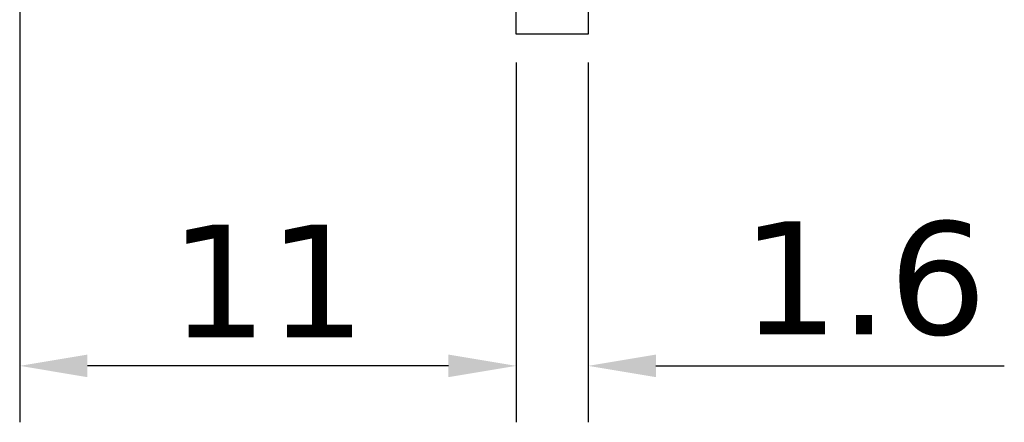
# Model space of a CAD drawing. Header units: millimetres. Extents: x 563 to 681, y 173 to 284.
# Tile 1 of 167: x 563 to 584, y 236 to 245. Entities that reach past the tile are written whole.
import ezdxf

# ---------------------------------------------------------------- set-up
doc = ezdxf.new("R2010")
doc.units = ezdxf.units.MM
doc.header["$LTSCALE"] = 30.734
doc.header["$PDMODE"] = 3
doc.header["$PDSIZE"] = 0.3125
doc.layers.get('0').update_dxf_attribs({"linetype": 'CONTINUOUS'})
doc.layers.get('Defpoints').update_dxf_attribs({"linetype": 'CONTINUOUS'})
doc.layers.add('dim', color=6, linetype='CONTINUOUS', lineweight=9)
doc.styles.add('Verdana', font='verdana.ttf', dxfattribs={"height": 2.5})
doc.dimstyles.new('aaaaaaaa 3.0', dxfattribs={"dimtxt": 2.5, "dimasz": 1.5, "dimexe": 1.25, "dimexo": 0.625, "dimtad": 1, "dimdec": 1, "dimzin": 9, "dimdsep": 46, "dimtxsty": 'Verdana', "dimcen": 0, "dimazin": 0, "dimtfac": 1, "dimtofl": 0, "dimtmove": 0, "dimatfit": 3, "dimfxl": 1, "dimlwd": 25, "dimlwe": 25, "dimarcsym": 0})

# ---------------------------------------------------------------- blocks, each defined once
blk = doc.blocks.new('*D23')
at = {"layer": 'Defpoints', "color": 0}
for p in [(573.593, 244.334), (575.193, 244.334), (575.193, 236.988)]:
    blk.add_point(p, dxfattribs=at)
at = {"layer": 'dim', "color": 0, "lineweight": 25}
for p, q in [((573.593, 243.709), (573.593, 235.738)), ((575.193, 243.709), (575.193, 235.738)), ((572.093, 236.988), (570.593, 236.988)), ((576.693, 236.988), (584.412, 236.988))]:
    blk.add_line(p, q, dxfattribs=at)
at = {"layer": 'dim', "color": 0}
for points in [[(572.093, 236.738), (572.093, 237.238), (573.593, 236.988)], [(576.693, 237.238), (576.693, 236.738), (575.193, 236.988)]]:
    blk.add_solid(points, dxfattribs=at)
at = {"layer": 'dim', "color": 0, "insert": (581.303, 238.913), "char_height": 2.5, "attachment_point": 5, "style": 'Verdana'}
blk.add_mtext('1.6', dxfattribs=at)
blk = doc.blocks.new('*D24')
at = {"layer": 'Defpoints', "color": 0}
for p in [(562.593, 245.712), (573.593, 244.334), (562.593, 236.988)]:
    blk.add_point(p, dxfattribs=at)
at = {"layer": 'dim', "color": 0, "lineweight": 25}
for p, q in [((562.593, 245.087), (562.593, 235.738)), ((573.593, 243.709), (573.593, 235.738)), ((572.093, 236.988), (564.093, 236.988))]:
    blk.add_line(p, q, dxfattribs=at)
at = {"layer": 'dim', "color": 0}
for points in [[(564.093, 237.238), (564.093, 236.738), (562.593, 236.988)], [(572.093, 236.738), (572.093, 237.238), (573.593, 236.988)]]:
    blk.add_solid(points, dxfattribs=at)
at = {"layer": 'dim', "color": 0, "insert": (568.093, 238.868), "char_height": 2.5, "attachment_point": 5, "style": 'Verdana'}
blk.add_mtext('11', dxfattribs=at)

msp = doc.modelspace()

# ---------------------------------------------------------------- linework, layer by layer
at = {"linetype": 'Continuous'}
for p, q in [((573.593, 244.334), (573.593, 265.342)), ((575.193, 265.342), (575.193, 244.334)), ((575.193, 244.334), (573.593, 244.334))]:
    msp.add_line(p, q, dxfattribs=at)

# ---------------------------------------------------------------- dimensions: what is measured, and where the dimension line sits
at = {"layer": 'dim'}
for base, p2, picture, middle in [((562.593, 236.988), (562.593, 245.712), '*D24', (568.093, 238.868)), ((575.193, 236.988), (575.193, 244.334), '*D23', (581.303, 238.913))]:
    dim = msp.add_linear_dim(base=base, p1=(573.593, 244.334), p2=p2, dimstyle='aaaaaaaa 3.0', dxfattribs=at)
    dim.commit()
    dim.dimension.update_dxf_attribs({"geometry": picture, "text_midpoint": middle})

doc.saveas('drawing.dxf')
